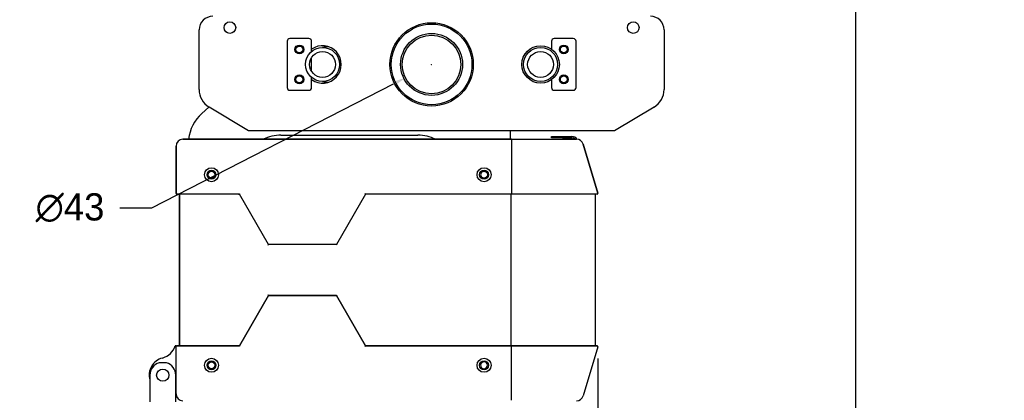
# Model space of a CAD drawing. Header units: millimetres. Extents: x -122 to 2817, y 13 to 2091.
# Tile 8 of 43: x 508 to 1230, y 1286 to 1565. Entities that reach past the tile are written whole.
import ezdxf

# ---------------------------------------------------------------- set-up
doc = ezdxf.new("R2010")
doc.units = ezdxf.units.MM
doc.dimstyles.get("Standard").update_dxf_attribs({"dimtxt": 20, "dimasz": 10, "dimexe": 9, "dimexo": 9, "dimgap": 10, "dimtad": 0, "dimtih": 1, "dimtoh": 1, "dimdsep": 46, "dimtxsty": 'Standard', "dimcen": 0.09, "dimadec": 0, "dimazin": 0, "dimtfac": 1, "dimtofl": 0, "dimtmove": 0, "dimatfit": 3, "dimfxl": 0, "dimtolj": 1, "dimtzin": 0, "dimarcsym": 0})

# ---------------------------------------------------------------- blocks, each defined once
blk = doc.blocks.new('*D24')
at = {"color": 0, "lineweight": -2}
for p, q in [((809.92, 1532.52), (810.1, 1532.52)), ((810.01, 1532.43), (810.01, 1532.61)), ((604.67, 1427.23), (781.98, 1518.15)), ((581.34, 1427.23), (604.67, 1427.23))]:
    blk.add_line(p, q, dxfattribs=at)
at = {"color": 0, "lineweight": 18}
blk.add_solid([(781.22, 1519.63), (782.74, 1516.66), (790.88, 1522.71)], dxfattribs=at)
at = {"layer": 'Defpoints', "color": 0, "lineweight": 18}
for p in [(829.14, 1542.33), (790.88, 1522.71)]:
    blk.add_point(p, dxfattribs=at)
at = {"color": 0, "lineweight": 18, "insert": (544.67, 1427.23), "char_height": 20, "attachment_point": 5}
blk.add_mtext('\\A1;∅43', dxfattribs=at)
blk = doc.blocks.new('*D25')
at = {"color": 0, "lineweight": -2}
for p, q in [((931.96, 1316.44), (931.96, 749.52)), ((507.76, 823.77), (507.76, 749.52)), ((517.76, 758.52), (683.19, 758.52)), ((921.96, 758.52), (756.52, 758.52))]:
    blk.add_line(p, q, dxfattribs=at)
at = {"color": 0, "lineweight": 18}
for points in [[(517.76, 760.18), (517.76, 756.85), (507.76, 758.52)], [(921.96, 760.18), (921.96, 756.85), (931.96, 758.52)]]:
    blk.add_solid(points, dxfattribs=at)
at = {"layer": 'Defpoints', "color": 0, "lineweight": 18}
for p in [(931.96, 1325.44), (507.76, 832.77), (507.76, 758.52)]:
    blk.add_point(p, dxfattribs=at)
at = {"color": 0, "lineweight": 18, "insert": (719.86, 758.52), "char_height": 20, "attachment_point": 5}
blk.add_mtext('\\A1;425', dxfattribs=at)
blk = doc.blocks.new('*D26')
at = {"color": 0, "lineweight": -2}
for p, q in [((889.01, 1603.97), (1130, 1603.97)), ((1121, 1593.97), (1121, 1250.37)), ((1121, 866.77), (1121, 1210.37)), ((1554.41, 856.77), (1112, 856.77))]:
    blk.add_line(p, q, dxfattribs=at)
at = {"color": 0, "lineweight": 18}
for points in [[(1119.34, 1593.97), (1122.67, 1593.97), (1121, 1603.97)], [(1119.34, 866.77), (1122.67, 866.77), (1121, 856.77)]]:
    blk.add_solid(points, dxfattribs=at)
at = {"layer": 'Defpoints', "color": 0, "lineweight": 18}
for p in [(880.01, 1603.97), (1121, 856.77), (1563.41, 856.77)]:
    blk.add_point(p, dxfattribs=at)
at = {"color": 0, "lineweight": 18, "insert": (1121, 1230.37), "char_height": 20, "attachment_point": 5}
blk.add_mtext('\\A1;750', dxfattribs=at)

msp = doc.modelspace()

# ---------------------------------------------------------------- linework, layer by layer
for p, q in [((639.437, 1514.056), (639.437, 1557.869)), ((980.579, 1557.869), (980.579, 1514.056)), ((704.008, 1549.518), (704.008, 1515.518)), ((720.008, 1551.518), (706.008, 1551.518)), ((722.008, 1542.122), (722.008, 1549.518)), ((898.008, 1549.518), (898.008, 1543.7)), ((914.008, 1551.518), (900.008, 1551.518)), ((916.008, 1515.518), (916.008, 1549.518)), ((722.008, 1527.394), (722.008, 1537.641)), ((722.008, 1515.518), (722.008, 1522.913)), ((898.008, 1521.335), (898.008, 1515.518)), ((706.008, 1513.518), (720.008, 1513.518)), ((900.008, 1513.518), (914.008, 1513.518)), ((641.382, 1496.45), (646.664, 1501.229)), ((675.669, 1483.774), (646.703, 1501.203)), ((973.313, 1501.203), (944.347, 1483.774)), ((944.347, 1483.774), (675.669, 1483.774)), ((868.008, 1477.518), (868.008, 1483.774)), ((627.508, 1477.52), (657.259, 1477.52)), ((868.68, 1477.518), (627.508, 1477.518)), ((627.508, 1477.518), (868.68, 1477.518)), ((657.258, 1477.52), (657.258, 1477.518)), ((659.758, 1477.52), (657.258, 1477.52)), ((659.758, 1477.518), (659.758, 1477.52)), ((659.76, 1477.52), (662.261, 1477.52)), ((662.258, 1477.52), (662.258, 1477.518)), ((664.758, 1477.52), (662.258, 1477.52)), ((664.758, 1477.518), (664.758, 1477.52)), ((664.759, 1477.52), (667.26, 1477.52)), ((667.258, 1477.52), (667.258, 1477.518)), ((669.758, 1477.52), (667.258, 1477.52)), ((669.758, 1477.518), (669.758, 1477.52)), ((669.759, 1477.52), (672.26, 1477.52)), ((672.258, 1477.52), (672.258, 1477.518)), ((674.758, 1477.52), (672.258, 1477.52)), ((674.758, 1477.518), (674.758, 1477.52)), ((674.761, 1477.52), (677.259, 1477.52)), ((677.258, 1477.52), (677.258, 1477.518)), ((679.758, 1477.52), (677.258, 1477.52)), ((679.758, 1477.518), (679.758, 1477.52)), ((679.76, 1477.52), (682.258, 1477.52)), ((682.258, 1477.52), (682.258, 1477.518)), ((684.758, 1477.52), (682.258, 1477.52)), ((684.758, 1477.518), (684.758, 1477.52)), ((684.759, 1477.52), (687.261, 1477.52)), ((687.258, 1477.52), (687.258, 1477.518)), ((689.758, 1477.52), (687.258, 1477.52)), ((689.758, 1477.518), (689.758, 1477.52)), ((689.759, 1477.52), (692.26, 1477.52)), ((692.258, 1477.52), (692.258, 1477.518)), ((694.758, 1477.52), (692.258, 1477.52)), ((694.758, 1477.518), (694.758, 1477.52)), ((694.761, 1477.52), (697.259, 1477.52)), ((697.258, 1477.52), (697.258, 1477.518)), ((699.758, 1477.52), (697.258, 1477.52)), ((699.508, 1480.518), (800.008, 1480.518)), ((699.758, 1477.518), (699.758, 1477.52)), ((699.76, 1477.52), (702.259, 1477.52)), ((702.258, 1477.52), (702.258, 1477.518)), ((704.758, 1477.52), (702.258, 1477.52)), ((704.758, 1477.518), (704.758, 1477.52)), ((704.76, 1477.52), (707.261, 1477.52)), ((707.258, 1477.52), (707.258, 1477.518)), ((709.758, 1477.52), (707.258, 1477.52)), ((709.758, 1477.518), (709.758, 1477.52)), ((709.759, 1477.52), (712.26, 1477.52)), ((712.258, 1477.52), (712.258, 1477.518)), ((714.758, 1477.52), (712.258, 1477.52)), ((714.758, 1477.518), (714.758, 1477.52)), ((714.758, 1477.52), (717.259, 1477.52)), ((717.258, 1477.52), (717.258, 1477.518)), ((719.758, 1477.52), (717.258, 1477.52)), ((719.758, 1477.518), (719.758, 1477.52)), ((719.761, 1477.52), (722.256, 1477.52)), ((722.258, 1477.52), (722.258, 1477.518)), ((724.758, 1477.52), (722.258, 1477.52)), ((724.757, 1477.52), (727.258, 1477.52)), ((724.758, 1477.518), (724.758, 1477.52)), ((727.258, 1477.52), (727.258, 1477.518)), ((729.758, 1477.52), (727.258, 1477.52)), ((729.756, 1477.52), (732.257, 1477.52)), ((729.758, 1477.518), (729.758, 1477.52)), ((732.258, 1477.52), (732.258, 1477.518)), ((734.758, 1477.52), (732.258, 1477.52)), ((734.756, 1477.52), (737.257, 1477.52)), ((734.758, 1477.518), (734.758, 1477.52)), ((737.258, 1477.52), (737.258, 1477.518)), ((739.758, 1477.52), (737.258, 1477.52)), ((739.758, 1477.518), (739.758, 1477.52)), ((739.758, 1477.52), (742.256, 1477.52)), ((742.258, 1477.52), (742.258, 1477.518)), ((744.758, 1477.52), (742.258, 1477.52)), ((744.757, 1477.52), (747.255, 1477.52)), ((744.758, 1477.518), (744.758, 1477.52)), ((747.258, 1477.52), (747.258, 1477.518)), ((749.758, 1477.52), (747.258, 1477.52)), ((749.757, 1477.52), (752.258, 1477.52)), ((749.758, 1477.518), (749.758, 1477.52)), ((752.258, 1477.52), (752.258, 1477.518)), ((754.758, 1477.52), (752.258, 1477.52)), ((754.756, 1477.52), (757.257, 1477.52)), ((754.758, 1477.518), (754.758, 1477.52)), ((757.258, 1477.52), (757.258, 1477.518)), ((759.758, 1477.52), (757.258, 1477.52)), ((759.758, 1477.518), (759.758, 1477.52)), ((759.758, 1477.52), (762.256, 1477.52)), ((762.258, 1477.52), (762.258, 1477.518)), ((764.758, 1477.52), (762.258, 1477.52)), ((764.758, 1477.52), (767.258, 1477.52)), ((764.758, 1477.518), (764.758, 1477.52)), ((767.258, 1477.52), (767.258, 1477.518)), ((769.758, 1477.52), (767.258, 1477.52)), ((769.758, 1477.52), (772.258, 1477.52)), ((769.758, 1477.518), (769.758, 1477.52)), ((772.258, 1477.52), (772.258, 1477.518)), ((774.758, 1477.52), (772.258, 1477.52)), ((774.758, 1477.52), (777.258, 1477.52)), ((774.758, 1477.518), (774.758, 1477.52)), ((777.258, 1477.52), (777.258, 1477.518)), ((779.758, 1477.52), (777.258, 1477.52)), ((779.755, 1477.52), (814.508, 1477.52)), ((779.758, 1477.518), (779.758, 1477.52)), ((868.68, 1477.518), (916.362, 1477.518)), ((868.682, 1477.518), (916.363, 1477.518)), ((868.769, 1477.018), (868.769, 1437.699)), ((898.081, 1479.518), (906.081, 1479.518)), ((898.081, 1478.518), (898.081, 1479.518)), ((906.081, 1478.518), (898.081, 1478.518)), ((906.081, 1479.518), (912.931, 1479.518)), ((906.081, 1479.518), (906.081, 1478.518)), ((906.081, 1478.518), (912.827, 1478.518)), ((622.508, 1472.517), (622.508, 1472.52)), ((622.508, 1472.518), (622.508, 1437.699)), ((622.508, 1437.699), (622.508, 1472.518)), ((921.152, 1473.95), (931.947, 1437.843)), ((931.947, 1437.842), (921.153, 1473.949)), ((622.508, 1437.699), (622.508, 1437.199)), ((623.008, 1437.199), (622.508, 1437.199)), ((668.993, 1437.199), (623.008, 1437.199)), ((625.008, 1436.699), (625.008, 1326.336)), ((625.008, 1326.336), (625.008, 1436.699)), ((668.704, 1436.699), (668.993, 1437.199)), ((668.993, 1437.199), (669.282, 1437.699)), ((690.269, 1400.253), (668.993, 1437.199)), ((761.449, 1437.199), (740.173, 1400.253)), ((761.449, 1437.199), (761.16, 1437.699)), ((761.738, 1436.699), (761.449, 1437.199)), ((868.68, 1437.199), (761.449, 1437.199)), ((868.235, 1436.699), (868.235, 1326.336)), ((931.468, 1437.199), (868.68, 1437.199)), ((930.008, 1436.699), (930.008, 1326.336)), ((930.008, 1436.699), (930.008, 1326.336)), ((689.98, 1399.753), (690.269, 1400.253)), ((690.269, 1400.253), (690.558, 1400.753)), ((740.173, 1400.253), (690.269, 1400.253)), ((740.173, 1400.253), (739.884, 1400.753)), ((740.462, 1399.753), (740.173, 1400.253)), ((690.269, 1362.782), (668.993, 1325.836)), ((668.993, 1325.836), (690.269, 1362.782)), ((690.269, 1362.782), (689.98, 1363.282)), ((740.173, 1362.782), (690.269, 1362.782)), ((690.269, 1362.782), (740.173, 1362.782)), ((690.558, 1362.282), (690.269, 1362.782)), ((739.884, 1362.282), (740.173, 1362.782)), ((740.173, 1362.782), (740.462, 1363.282)), ((761.449, 1325.836), (740.173, 1362.782)), ((740.173, 1362.782), (761.449, 1325.836)), ((622.508, 1325.836), (621.884, 1325.836)), ((622.508, 1325.836), (623.008, 1325.836)), ((622.508, 1325.335), (622.508, 1325.836)), ((622.508, 1290.518), (622.508, 1325.336)), ((668.993, 1325.836), (623.008, 1325.836)), ((623.008, 1325.836), (668.993, 1325.836)), ((668.993, 1325.836), (668.704, 1326.336)), ((669.282, 1325.336), (668.993, 1325.836)), ((761.16, 1325.336), (761.449, 1325.836)), ((761.449, 1325.836), (761.738, 1326.336)), ((868.68, 1325.836), (761.449, 1325.836)), ((761.449, 1325.836), (868.68, 1325.836)), ((868.68, 1325.836), (931.468, 1325.836)), ((931.469, 1325.836), (868.682, 1325.836)), ((868.769, 1286.018), (868.769, 1325.336)), ((931.947, 1325.193), (921.152, 1289.085)), ((931.947, 1325.193), (921.153, 1289.086)), ((615.41, 1313.39), (610.107, 1313.39)), ((849.587, 1309.207), (849.611, 1309.155)), ((603.258, 1304.268), (603.258, 1284.639)), ((622.258, 1284.639), (622.258, 1304.268))]:
    msp.add_line(p, q)
for centre, radius in [((662.008, 1559.519), 4.25), ((810.008, 1532.518), 30.6), ((810.008, 1532.518), 29.6), ((958.008, 1559.519), 4.25), ((810.008, 1532.518), 22.75), ((810.008, 1532.518), 21.5), ((713.008, 1543.518), 3.25), ((890.008, 1532.518), 13.75), ((907.008, 1543.518), 3.25), ((713.008, 1543.518), 2.5), ((730.008, 1532.518), 12.5), ((730.008, 1532.518), 9.5), ((890.008, 1532.518), 12.5), ((890.008, 1532.518), 9.5), ((907.008, 1543.518), 2.5), ((713.008, 1521.518), 3.25), ((907.008, 1521.518), 3.25), ((713.008, 1521.518), 2.5), ((907.008, 1521.518), 2.5), ((648.508, 1451.518), 5.15), ((648.508, 1451.518), 5.15), ((648.508, 1451.518), 3.3), ((648.508, 1451.52), 2.65), ((648.508, 1451.52), 2.65), ((648.508, 1451.52), 2.5), ((848.508, 1451.518), 5.15), ((848.508, 1451.518), 5.15), ((848.508, 1451.518), 3.3), ((648.508, 1311.518), 5.15), ((648.508, 1311.518), 5.15), ((848.508, 1311.518), 5.15), ((848.508, 1311.518), 5.15), ((612.758, 1304.268), 4.5), ((648.508, 1311.518), 3.3), ((648.508, 1311.52), 2.65), ((648.508, 1311.52), 2.65), ((648.508, 1311.52), 2.5), ((848.508, 1311.518), 3.3)]:
    msp.add_circle(centre, radius)
for centre, radius, start, end in [((649.437, 1557.869), 10, 90, 180), ((970.579, 1557.869), 10, 0, 90), ((706.008, 1549.518), 2, 90, 180), ((720.008, 1549.518), 2, 0, 90), ((730.008, 1532.518), 13.75, 234.421873, 125.578123), ((900.008, 1549.518), 2, 90, 180), ((914.008, 1549.518), 2, 0, 90), ((733.496, 1532.518), 13, 85.005001, 105.952501), ((733.496, 1532.518), 13, 254.047499, 274.994999), ((654.437, 1514.056), 15, 180, 238.96329), ((706.008, 1515.518), 2, 180, 270), ((720.008, 1515.518), 2, 270, 0), ((900.008, 1515.518), 2, 180, 270), ((914.008, 1515.518), 2, 270, 0), ((965.579, 1514.056), 15, 301.03671, 0), ((661.508, 1474.203), 30, 132.134771, 173.651873), ((627.508, 1472.52), 5, 90, 180), ((627.508, 1472.518), 5, 90, 180), ((627.508, 1472.518), 5, 90, 180), ((699.508, 1450.518), 30, 90, 115.832813), ((800.008, 1450.518), 30, 64.167187, 90), ((912.827, 1474.518), 4, 48.591108, 90), ((912.931, 1474.518), 5, 36.361215, 90), ((916.362, 1472.518), 5, 16.644336, 90), ((848.508, 1451.518), 2.55, 148.943948, 211.056052), ((848.508, 1451.518), 3, 304.596282, 55.403718), ((931.468, 1437.699), 0.5, 270, 16.644336), ((623.008, 1437.699), 0.5, 180, 270), ((624.508, 1436.699), 0.5, 0, 90), ((930.508, 1436.699), 0.5, 90, 180), ((609.008, 1329.893), 13.5, 284.756816, 342.50799), ((623.008, 1325.336), 0.5, 90, 180), ((624.508, 1326.336), 0.5, 270, 0), ((930.508, 1326.336), 0.5, 180, 270), ((931.468, 1325.336), 0.5, 343.355664, 90), ((615.758, 1304.268), 13, 104.756816, 195.941087), ((612.758, 1304.268), 9.5, 106.206483, 180), ((612.758, 1304.268), 9.5, 0, 73.793517), ((848.508, 1311.518), 2.55, 295.026494, 283.058425), ((615.729, 1277.768), 13.5, 59.855653, 61.075331), ((627.508, 1290.518), 5, 180, 270), ((627.508, 1290.518), 5, 180, 270), ((916.362, 1290.518), 5, 270, 343.355664)]:
    msp.add_arc(centre, radius, start, end)
for points, knots in [([(846.324, 1452.833), (846.393, 1452.949), (846.471, 1453.057), (846.6, 1453.21), (846.645, 1453.259), (846.715, 1453.331), (846.739, 1453.354), (846.788, 1453.4), (846.813, 1453.423), (846.94, 1453.533), (847.047, 1453.612), (847.273, 1453.752), (847.391, 1453.814), (847.546, 1453.879), (847.577, 1453.892), (847.64, 1453.916), (847.735, 1453.949), (847.831, 1453.977), (848.024, 1454.025), (848.156, 1454.047), (848.323, 1454.061), (848.356, 1454.063), (848.423, 1454.066), (848.524, 1454.069), (848.624, 1454.066), (848.823, 1454.052), (848.954, 1454.032), (849.117, 1453.994), (849.15, 1453.986), (849.215, 1453.968), (849.247, 1453.958), (849.343, 1453.928), (849.406, 1453.905), (849.591, 1453.83), (849.71, 1453.771), (849.881, 1453.667), (849.937, 1453.631), (850.019, 1453.572), (850.046, 1453.552), (850.099, 1453.511), (850.125, 1453.49), (850.253, 1453.382), (850.347, 1453.289), (850.478, 1453.138), (850.52, 1453.086), (850.58, 1453.005), (850.599, 1452.977), (850.637, 1452.922), (850.655, 1452.894), (850.744, 1452.752), (850.805, 1452.634), (850.883, 1452.45), (850.906, 1452.388), (850.938, 1452.292), (850.948, 1452.26), (850.967, 1452.196), (850.975, 1452.163), (851.016, 1452), (851.037, 1451.869), (851.055, 1451.67), (851.058, 1451.604), (851.059, 1451.471), (851.057, 1451.404), (851.042, 1451.202), (851.022, 1451.07), (850.962, 1450.811), (850.922, 1450.684), (850.859, 1450.529), (850.846, 1450.498), (850.818, 1450.436), (850.775, 1450.346), (850.726, 1450.258), (850.624, 1450.087), (850.546, 1449.979), (850.439, 1449.851), (850.416, 1449.826), (850.371, 1449.776), (850.348, 1449.751), (850.277, 1449.68), (850.229, 1449.634), (850.078, 1449.503), (849.971, 1449.424), (849.829, 1449.336), (849.8, 1449.319), (849.742, 1449.286), (849.713, 1449.27), (849.623, 1449.223), (849.562, 1449.195), (849.378, 1449.117), (849.252, 1449.075), (849.058, 1449.027), (848.993, 1449.013), (848.893, 1448.997), (848.86, 1448.992), (848.793, 1448.983), (848.76, 1448.98), (848.594, 1448.965), (848.461, 1448.965), (848.262, 1448.979), (848.195, 1448.986), (848.096, 1449.001), (848.063, 1449.007), (847.997, 1449.019), (847.964, 1449.026), (847.801, 1449.064), (847.674, 1449.104), (847.489, 1449.179), (847.428, 1449.207), (847.339, 1449.251), (847.309, 1449.267), (847.25, 1449.299), (847.221, 1449.316), (847.077, 1449.403), (846.969, 1449.48), (846.765, 1449.651), (846.67, 1449.745), (846.56, 1449.872), (846.538, 1449.898), (846.496, 1449.95), (846.435, 1450.03), (846.379, 1450.112), (846.29, 1450.256), (846.241, 1450.346), (846.198, 1450.439)], [0, 0, 0, 0, 0.0296121, 0.0296121, 0.0444181, 0.0444181, 0.0518211, 0.0518211, 0.0592242, 0.0592242, 0.0888362, 0.0888362, 0.1184483, 0.1184483, 0.1258513, 0.1258513, 0.1332544, 0.1480604, 0.1480604, 0.1776725, 0.1776725, 0.1850755, 0.1850755, 0.1924785, 0.2072846, 0.2072846, 0.2368967, 0.2368967, 0.2442997, 0.2442997, 0.2517027, 0.2517027, 0.2665087, 0.2665087, 0.2961208, 0.2961208, 0.3109269, 0.3109269, 0.3183299, 0.3183299, 0.3257329, 0.3257329, 0.355345, 0.355345, 0.370151, 0.370151, 0.377554, 0.377554, 0.3849571, 0.3849571, 0.4145691, 0.4145691, 0.4293752, 0.4293752, 0.4367782, 0.4367782, 0.4441812, 0.4441812, 0.4737933, 0.4737933, 0.4885994, 0.4885994, 0.5034054, 0.5034054, 0.5330175, 0.5330175, 0.5626296, 0.5626296, 0.5700326, 0.5700326, 0.5774356, 0.5922416, 0.5922416, 0.6218537, 0.6218537, 0.6292567, 0.6292567, 0.6366598, 0.6366598, 0.6514658, 0.6514658, 0.6810779, 0.6810779, 0.6884809, 0.6884809, 0.6958839, 0.6958839, 0.71069, 0.71069, 0.7403021, 0.7403021, 0.7551081, 0.7551081, 0.7625111, 0.7625111, 0.7699141, 0.7699141, 0.7995262, 0.7995262, 0.8143323, 0.8143323, 0.8217353, 0.8217353, 0.8291383, 0.8291383, 0.8587504, 0.8587504, 0.8735564, 0.8735564, 0.8809594, 0.8809594, 0.8883625, 0.8883625, 0.9179745, 0.9179745, 0.9475866, 0.9475866, 0.9549896, 0.9549896, 0.9623927, 0.9771987, 0.9771987, 1, 1, 1, 1]), ([(850.212, 1453.987), (850.128, 1454.034), (849.959, 1454.119), (849.783, 1454.187), (849.603, 1454.246), (849.512, 1454.272), (849.396, 1454.298), (849.373, 1454.303), (849.326, 1454.313), (849.303, 1454.317), (849.232, 1454.329), (849.185, 1454.336), (849.044, 1454.354), (848.855, 1454.368), (848.666, 1454.364), (848.525, 1454.353), (848.478, 1454.349), (848.407, 1454.34), (848.383, 1454.336), (848.336, 1454.329), (848.312, 1454.325), (848.195, 1454.304), (848.01, 1454.261), (847.831, 1454.2), (847.656, 1454.13), (847.57, 1454.091), (847.443, 1454.024), (847.401, 1454), (847.319, 1453.951), (847.279, 1453.926), (847.161, 1453.847), (847.085, 1453.79), (846.941, 1453.669), (846.872, 1453.604), (846.773, 1453.502), (846.741, 1453.466), (846.694, 1453.412), (846.678, 1453.394), (846.648, 1453.357), (846.633, 1453.338), (846.561, 1453.243), (846.453, 1453.087), (846.364, 1452.92), (846.324, 1452.833)], [0, 0, 0, 0, 0.0625, 0.125, 0.125, 0.1875, 0.1875, 0.203125, 0.203125, 0.21875, 0.21875, 0.25, 0.25, 0.3125, 0.375, 0.375, 0.40625, 0.40625, 0.421875, 0.421875, 0.4375, 0.4375, 0.5, 0.5625, 0.5625, 0.625, 0.625, 0.65625, 0.65625, 0.6875, 0.6875, 0.75, 0.75, 0.8125, 0.8125, 0.84375, 0.84375, 0.859375, 0.859375, 0.875, 0.875, 0.9375, 1, 1, 1, 1]), ([(846.324, 1450.202), (846.364, 1450.116), (846.453, 1449.948), (846.56, 1449.792), (846.633, 1449.698), (846.648, 1449.679), (846.678, 1449.642), (846.693, 1449.624), (846.74, 1449.569), (846.772, 1449.534), (846.871, 1449.432), (847.009, 1449.303), (847.16, 1449.189), (847.259, 1449.123), (847.279, 1449.11), (847.319, 1449.084), (847.339, 1449.072), (847.401, 1449.035), (847.442, 1449.011), (847.568, 1448.945), (847.654, 1448.905), (847.829, 1448.835), (847.919, 1448.805), (848.056, 1448.765), (848.102, 1448.754), (848.172, 1448.737), (848.195, 1448.732), (848.242, 1448.723), (848.359, 1448.7), (848.476, 1448.686), (848.664, 1448.671), (848.758, 1448.669), (848.9, 1448.673), (848.971, 1448.676), (849.043, 1448.682), (849.09, 1448.687), (849.114, 1448.69), (849.232, 1448.705), (849.325, 1448.721), (849.51, 1448.763), (849.601, 1448.788), (849.78, 1448.847), (849.868, 1448.881), (849.999, 1448.939), (850.042, 1448.959), (850.128, 1449.002), (850.17, 1449.025), (850.212, 1449.048)], [0, 0, 0, 0, 0.0625, 0.125, 0.125, 0.140625, 0.140625, 0.15625, 0.15625, 0.1875, 0.1875, 0.25, 0.3125, 0.3125, 0.328125, 0.328125, 0.34375, 0.34375, 0.375, 0.375, 0.4375, 0.4375, 0.5, 0.5, 0.53125, 0.53125, 0.546875, 0.546875, 0.5625, 0.625, 0.625, 0.6875, 0.6875, 0.71875, 0.734375, 0.734375, 0.75, 0.75, 0.8125, 0.8125, 0.875, 0.875, 0.9375, 0.9375, 0.96875, 0.96875, 1, 1, 1, 1]), ([(849.611, 1309.155), (849.526, 1309.125), (849.439, 1309.1), (849.263, 1309.06), (849.174, 1309.044), (849.084, 1309.034)], [0, 0, 0, 0, 0.5, 0.5, 1, 1, 1, 1])]:
    msp.add_open_spline(points, degree=3, knots=knots)
msp.add_open_spline([(848.815, 1454.049), (848.906, 1454.038), (848.995, 1454.022), (849.084, 1454.002)], degree=3)

# ---------------------------------------------------------------- dimensions: what is measured, and where the dimension line sits
at = {"lineweight": 18}
dim = msp.add_linear_dim(base=(1121.005, 856.773), p1=(880.008, 1603.966), p2=(1563.408, 856.773), angle=90, text='750', dimstyle='Standard', dxfattribs=at)
dim.commit()
dim.dimension.update_dxf_attribs({"geometry": '*D26', "text_midpoint": (1121.005, 1230.37)})
dim = msp.add_diameter_dim_2p(p1=(829.14, 1542.327), p2=(790.877, 1522.708), dimstyle='Standard', dxfattribs=at)
dim.commit()
dim.dimension.update_dxf_attribs({"geometry": '*D24', "text_midpoint": (544.669, 1427.231), "dimtype": 163})
dim = msp.add_linear_dim(base=(507.758, 758.516), p1=(931.956, 1325.442), p2=(507.758, 832.768), text='425', dimstyle='Standard', dxfattribs=at)
dim.commit()
dim.dimension.update_dxf_attribs({"geometry": '*D25', "text_midpoint": (719.857, 758.516)})

doc.saveas('drawing.dxf')
